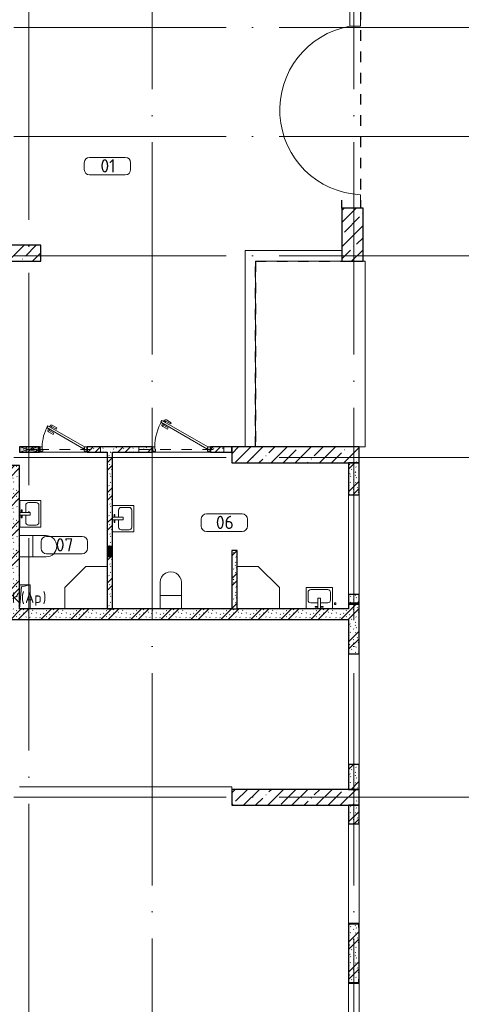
# Model space of a CAD drawing. Header units: millimetres. Extents: x -30540 to 173936, y -11730 to 122288.
# Tile 22 of 116: x -1165 to 7164, y 61350 to 79900. Entities that reach past the tile are written whole.
import ezdxf

# ---------------------------------------------------------------- set-up
doc = ezdxf.new("R2010")
doc.units = ezdxf.units.MM
for name, pattern in [('3_ Штрих_ 1 х 1 мм', [400, 200, -200]), ('ADSK_Линия сетки', [5000, 4000, -500, 0, -500]), ('ADSK_Штриховая_ш3 п1_5', [900, 600, -300])]:
    doc.linetypes.add(name, pattern=pattern)
for name, color, linetype, lineweight in [('A-____-NOTE-TEXT', 7, 'Continuous', 18), ('A-AREA-____-IDEN', 7, 'Continuous', 9), ('A-DOOR-____-MCUT', 7, 'Continuous', 9), ('A-DOOR-____-OTLN', 7, 'Continuous', 18), ('A-DOOR-FRAM-MCUT', 7, 'Continuous', 9), ('A-FLOR-____-OTLN', 7, 'Continuous', 18), ('A-GLAZ-____-MCUT', 7, 'Continuous', 9), ('A-GLAZ-____-OTLN', 7, 'Continuous', 18), ('A-WALL-____-MCUT', 7, 'Continuous', 40), ('A-WALL-____-OTLN', 7, 'Continuous', 18), ('A-WALL-____-PATT', 7, 'Continuous', 40), ('I-WALL-____-MCUT', 7, 'Continuous', 40), ('M-EQPM-____-OTLN', 7, 'Continuous', 18), ('P-SANR-FIXT-OTLN', 7, 'Continuous', 18), ('S-BEAM-____-OTLN', 7, 'Continuous', 18), ('S-COLS-____-MCUT', 7, 'Continuous', 40), ('S-COLS-____-OTLN', 7, 'Continuous', 18), ('S-GRID-____-OTLN', 7, 'Continuous', 9)]:
    doc.layers.add(name, color=color, linetype=linetype, lineweight=lineweight)
doc.layers.add('A-AREA-____-OTLN', color=4, linetype='ADSK_Штриховая_ш3 п1_5', lineweight=40, true_color=0x00ffff)
doc.styles.add('GOST Common', font='GOST_Common.ttf', dxfattribs={"height": 200})
doc.styles.add('GOST Common_4', font='GOST_Common.ttf', dxfattribs={"height": 250})
pattern_1 = [(135, (300.56, 377.28), (-565.6854, 6e-14), [10, -790]), (135, (349.8, 474.73), (-565.6854, 6e-14), [10, -790]), (135, (423.93, 473.06), (-565.6854, 6e-14), [10, -790]), (135, (229.92, 447.9), (-565.6854, 6e-14), [10, -790]), (135, (155.08, 447.9), (-565.6854, 6e-14), [10, -790]), (135, (114.9, 369.03), (-565.6854, 6e-14), [10, -790]), (135, (132.43, 285.8), (-565.6854, 6e-14), [10, -790]), (135, (214.66, 322), (-565.6854, 6e-14), [10, -790]), (135, (198.16, 261.88), (-565.6854, 6e-14), [10, -790]), (135, (45.2, 272.9), (-565.6854, 6e-14), [10, -790]), (135, (42.32, 336.16), (-565.6854, 6e-14), [10, -790]), (135, (92.26, 192.24), (-565.6854, 6e-14), [10, -790]), (135, (7.07, 149.2), (-565.6854, 6e-14), [10, -790]), (135, (80.6, 95.1), (-565.6854, 6e-14), [10, -790]), (135, (79.53, 36.94), (-565.6854, 6e-14), [10, -790]), (135, (153.87, 74.56), (-565.6854, 6e-14), [10, -790]), (135, (228.35, 124.8), (-565.6854, 6e-14), [10, -790]), (135, (279.75, 180.4), (-565.6854, 6e-14), [10, -790]), (135, (282.9, 31.63), (-565.6854, 6e-14), [10, -790]), (135, (377.38, 53.45), (-565.6854, 6e-14), [10, -790]), (135, (352.28, 102.7), (-565.6854, 6e-14), [10, -790]), (135, (354.05, 0), (-565.6854, 6e-14), [10, -790]), (135, (553.23, 16.45), (-565.6854, 6e-14), [10, -790]), (135, (542.38, 63.45), (-565.6854, 6e-14), [10, -790]), (135, (536.58, 239.3), (-565.6854, 6e-14), [10, -790]), (135, (475.85, 203.9), (-565.6854, 6e-14), [10, -790]), (135, (475.85, 316.54), (-565.6854, 6e-14), [10, -790]), (135, (520.8, 408.7), (-565.6854, 6e-14), [10, -790]), (135, (551.1, 470.8), (-565.6854, 6e-14), [10, -790]), (135, (235.25, 537.93), (-565.6854, 6e-14), [10, -790]), (135, (407.25, 547.65), (-565.6854, 6e-14), [10, -790]), (135, (94.5, 558.6), (-565.6854, 6e-14), [10, -790]), (135, (46.4, 532.3), (-565.6854, 6e-14), [10, -790]), (135, (85.56, 465.04), (-565.6854, 6e-14), [10, -790]), (135, (355.53, 181.14), (-565.6854, 6e-14), [10, -790]), (135, (362.23, 243.6), (-565.6854, 6e-14), [10, -790]), (135, (413.45, 344.1), (-565.6854, 6e-14), [10, -790]), (135, (286.3, 273.25), (-565.6854, 6e-14), [10, -790]), (135, (423.02, 263.72), (-565.6854, 6e-14), [10, -790]), (135, (162.94, 190.2), (-565.6854, 6e-14), [10, -790]), (135, (470.25, 120.93), (-565.6854, 6e-14), [10, -790]), (135, (484.48, 9.78), (-565.6854, 6e-14), [10, -790]), (45, (0, 212.13), (-565.6854, 0), []), (45, (212.13, 0), (-565.6854, 0), []), (45, (353.55, 0), (-565.6854, 0), []), (45, (0, 353.55), (-565.6854, 0), [])]
pattern_2 = [(45, (0, 0), (-228.0985, 228.0985), []), (45, (228.1, 0), (-228.0985, 228.0985), [403.225, -80.645, 6.706, -73.939])]

# ---------------------------------------------------------------- blocks, each defined once
blk = doc.blocks.new('АР_Дверь однопольная - 1100х2100h_Глухая_с_у_ МГН_EI30-4814778-01 ЭМ')
at = {"layer": 'A-DOOR-____-MCUT', "color": 254, "lineweight": 15, "true_color": 0xcccccc}
for p, q in [((-366, 550), (-386, 515)), ((-386, 515), (480, 15)), ((500, 50), (-366, 550)), ((480, 15), (500, 50))]:
    blk.add_line(p, q, dxfattribs=at)
at = {"layer": 'A-DOOR-____-OTLN', "color": 254, "lineweight": 5, "true_color": 0xcccccc}
for p, q in [((-194, 508), (-283, 560)), ((-364, 503), (-368, 496)), ((-368, 496), (-325, 471)), ((-358, 490), (-364, 479)), ((-264, 387), (-353, 438)), ((-344, 538), (-340, 544)), ((-336, 477), (-342, 467)), ((-340, 544), (-297, 519)), ((-251, 409), (-340, 460)), ((-330, 538), (-324, 549)), ((-325, 471), (-321, 478)), ((-308, 526), (-302, 536)), ((-297, 519), (-301, 513)), ((-206, 487), (-295, 538)), ((-251, 409), (-264, 387)), ((-206, 487), (-194, 508))]:
    blk.add_line(p, q, dxfattribs=at)
for centre, radius, start, end in [((-298, 534), 30, 60, 150), ((-338, 464), 30, 150, 240), ((-338, 464), 4.99, 150, 240), ((-298, 534), 4.99, 60, 150)]:
    blk.add_arc(centre, radius, start, end, dxfattribs=at)
at = {"layer": 'A-DOOR-____-OTLN', "color": 254, "lineweight": 13, "true_color": 0xcccccc}
blk.add_arc((500, 50), 1000, 150, 180, dxfattribs=at)
at = {"layer": 'A-DOOR-FRAM-MCUT', "color": 254, "lineweight": 15, "true_color": 0xcccccc}
for p, q in [((-540, 50), (-550, 50)), ((-500, 50), (-540, 50)), ((-540, 50), (-540, -30)), ((-500, 10), (-500, 50)), ((-490, 10), (-500, 10)), ((-490, -30), (-490, 10)), ((500, 10), (490, 10)), ((490, 10), (490, -30)), ((540, 50), (500, 50)), ((500, 50), (500, 10)), ((540, -30), (540, 50)), ((540, 50), (550, 50)), ((-540, -30), (-550, -30)), ((-540, -30), (-490, -30)), ((490, -30), (540, -30)), ((540, -30), (550, -30))]:
    blk.add_line(p, q, dxfattribs=at)
blk = doc.blocks.new('КР_Колонна_ЖБ_Прямоугольная - 300x2400h_B40-1052773-01 ЭМ')
at = {"layer": 'S-COLS-____-OTLN', "lineweight": 5, "true_color": 0xcccccc}
h = blk.add_hatch(dxfattribs=at)
h.set_pattern_fill('FP_7', color=254, style=0, pattern_type=2)
h.set_pattern_definition([(315, (-75500, -1964.7), (228.0985, 228.0985), []), (315, (-75500, -2192.8), (228.0985, 228.0985), [403.225, -80.645, 6.706, -73.939])])
h.paths.add_polyline_path([(-150, -1200), (150, -1200), (150, 1200), (-150, 1200)])
at = {"layer": 'S-COLS-____-MCUT', "color": 254, "lineweight": 30, "true_color": 0xcccccc}
for p, q in [((150, 1200), (-150, 1200)), ((-150, 1200), (-150, -1200)), ((150, -1200), (150, 1200)), ((-150, -1200), (150, -1200))]:
    blk.add_line(p, q, dxfattribs=at)
blk = doc.blocks.new('АР_Дверь однопольная - 900х2100h_800__Глухая_1 эт_Су_EI30-7888136-01 ЭМ')
at = {"layer": 'A-DOOR-____-MCUT', "color": 254, "lineweight": 15, "true_color": 0xcccccc}
for p, q in [((-293, 450), (-313, 415)), ((-313, 415), (380, 15)), ((400, 50), (-293, 450)), ((380, 15), (400, 50))]:
    blk.add_line(p, q, dxfattribs=at)
at = {"layer": 'A-DOOR-____-OTLN', "color": 254, "lineweight": 5, "true_color": 0xcccccc}
for p, q in [((-291, 403), (-295, 396)), ((-295, 396), (-252, 371)), ((-284, 390), (-290, 379)), ((-271, 438), (-267, 444)), ((-263, 377), (-269, 367)), ((-267, 444), (-224, 419)), ((-256, 438), (-250, 449)), ((-252, 371), (-248, 378)), ((-235, 426), (-229, 436)), ((-224, 419), (-228, 413)), ((-133, 387), (-222, 438)), ((-121, 408), (-209, 460)), ((-133, 387), (-121, 408)), ((-191, 287), (-279, 338)), ((-178, 309), (-267, 360)), ((-178, 309), (-191, 287))]:
    blk.add_line(p, q, dxfattribs=at)
at = {"layer": 'A-DOOR-____-OTLN', "color": 254, "lineweight": 13, "true_color": 0xcccccc}
blk.add_arc((400, 50), 800, 150, 180, dxfattribs=at)
at = {"layer": 'A-DOOR-____-OTLN', "color": 254, "lineweight": 5, "true_color": 0xcccccc}
for centre, radius, start, end in [((-264, 364), 30, 150, 240), ((-224, 434), 30, 60, 150), ((-224, 434), 4.99, 60, 150), ((-264, 364), 4.99, 150, 240)]:
    blk.add_arc(centre, radius, start, end, dxfattribs=at)
at = {"layer": 'A-DOOR-FRAM-MCUT', "color": 254, "lineweight": 15, "true_color": 0xcccccc}
for p, q in [((-440, 50), (-450, 50)), ((-400, 50), (-440, 50)), ((-440, 50), (-440, -30)), ((-400, 10), (-400, 50)), ((-390, 10), (-400, 10)), ((-390, -30), (-390, 10)), ((400, 10), (390, 10)), ((390, 10), (390, -30)), ((440, 50), (400, 50)), ((400, 50), (400, 10)), ((440, -30), (440, 50)), ((440, 50), (450, 50)), ((-440, -30), (-450, -30)), ((-440, -30), (-390, -30)), ((390, -30), (440, -30)), ((440, -30), (450, -30))]:
    blk.add_line(p, q, dxfattribs=at)
blk = doc.blocks.new('АР_Отверстие прямоугольное - ОВВ-4873269-01 ЭМ')
at = {"layer": 'A-GLAZ-____-OTLN', "lineweight": 13, "true_color": 0xf9f9f9}
blk.add_hatch(color=7, dxfattribs=at).paths.add_polyline_path([(300, 50), (-50, 50), (-50, -50), (300, -50)])
at = {"layer": 'A-GLAZ-____-MCUT', "color": 254, "lineweight": 15, "true_color": 0xcccccc}
for p, q in [((-50, 50), (-50, -50)), ((300, 50), (300, -50))]:
    blk.add_line(p, q, dxfattribs=at)
at = {"layer": 'A-GLAZ-____-OTLN', "color": 254, "lineweight": 5, "true_color": 0xcccccc}
for p, q in [((300, 50), (-50, -50)), ((-50, 50), (300, -50))]:
    blk.add_line(p, q, dxfattribs=at)
at = {"layer": 'A-GLAZ-____-OTLN', "color": 254, "lineweight": 13, "true_color": 0xcccccc}
for p, q in [((300, 50), (-50, 50)), ((-50, 50), (-50, -50)), ((300, -50), (300, 50)), ((-50, -50), (300, -50))]:
    blk.add_line(p, q, dxfattribs=at)
blk = doc.blocks.new('АР_Перемычка - 100_Уx1_75x5__250-250-5110266-01 ЭМ')
at = {"layer": 'S-BEAM-____-OTLN', "color": 254, "linetype": '3_ Штрих_ 1 х 1 мм', "lineweight": 15, "true_color": 0xdcdcdc}
for p, q in [((-800, 50), (-800, -50)), ((800, 50), (800, -50)), ((-800, 0), (800, 0))]:
    blk.add_line(p, q, dxfattribs=at)
blk = doc.blocks.new('АР_Перемычка - 100_Уx1_75x5__250-250-V20-01 ЭМ')
at = {"layer": 'S-BEAM-____-OTLN', "color": 254, "linetype": '3_ Штрих_ 1 х 1 мм', "lineweight": 15, "true_color": 0xdcdcdc}
for p, q in [((-700, 50), (-700, -50)), ((700, 50), (700, -50)), ((-700, 0), (-475, 0)), ((-475, 0), (700, 0))]:
    blk.add_line(p, q, dxfattribs=at)
blk = doc.blocks.new('АР_Фахверк_ _Швеллер полки параллельные_ - 20П-5006330-01 ЭМ')
at = {"layer": 'S-COLS-____-OTLN', "lineweight": 13, "true_color": 0xcccccc}
blk.add_hatch(color=254, dxfattribs=at).paths.add_polyline_path([(-23, 100), (-23, -100), (53, -100), (53, -91), (-17.8, -91), (-17.8, 91), (53, 91), (53, 100)])
at = {"layer": 'S-COLS-____-MCUT', "color": 254, "lineweight": 30, "true_color": 0xcccccc}
for p, q in [((53, 100), (-23, 100)), ((-23, 100), (-23, -100)), ((-17.8, -91), (-17.8, 91)), ((-17.8, 91), (53, 91)), ((53, 91), (53, 100)), ((-23, -100), (53, -100)), ((53, -91), (-17.8, -91)), ((53, -100), (53, -91))]:
    blk.add_line(p, q, dxfattribs=at)
blk = doc.blocks.new('АР_Отверстие прямоугольное - ВК_ПоливКР-5235156-01 ЭМ')
at = {"layer": 'A-GLAZ-____-OTLN', "lineweight": 13, "true_color": 0xf9f9f9}
blk.add_hatch(color=7, dxfattribs=at).paths.add_polyline_path([(140, 100), (110, 100), (110, -100), (140, -100)])
at = {"layer": 'A-GLAZ-____-MCUT', "color": 254, "lineweight": 15, "true_color": 0xcccccc}
for p, q in [((110, 100), (110, -100)), ((140, 100), (140, -100))]:
    blk.add_line(p, q, dxfattribs=at)
at = {"layer": 'A-GLAZ-____-OTLN', "color": 254, "lineweight": 5, "true_color": 0xcccccc}
for p, q in [((140, 100), (110, -100)), ((110, 100), (140, -100))]:
    blk.add_line(p, q, dxfattribs=at)
at = {"layer": 'A-GLAZ-____-OTLN', "color": 254, "lineweight": 13, "true_color": 0xcccccc}
for p, q in [((140, 100), (110, 100)), ((110, 100), (110, -100)), ((140, -100), (140, 100)), ((110, -100), (140, -100))]:
    blk.add_line(p, q, dxfattribs=at)
blk = doc.blocks.new('АР_Отверстие прямоугольное - ОВВ-5263664-01 ЭМ')
at = {"layer": 'A-GLAZ-____-OTLN', "lineweight": 13, "true_color": 0xf9f9f9}
blk.add_hatch(color=7, dxfattribs=at).paths.add_polyline_path([(225, -50), (225, 50), (25, 50), (25, -50)])
at = {"layer": 'A-GLAZ-____-MCUT', "color": 254, "lineweight": 15, "true_color": 0xcccccc}
for p, q in [((25, 50), (25, -50)), ((225, 50), (225, -50))]:
    blk.add_line(p, q, dxfattribs=at)
at = {"layer": 'A-GLAZ-____-OTLN', "color": 254, "lineweight": 5, "true_color": 0xcccccc}
for p, q in [((225, 50), (25, -50)), ((25, 50), (225, -50))]:
    blk.add_line(p, q, dxfattribs=at)
at = {"layer": 'A-GLAZ-____-OTLN', "color": 254, "lineweight": 13, "true_color": 0xcccccc}
for p, q in [((225, 50), (25, 50)), ((25, 50), (25, -50)), ((225, -50), (225, 50)), ((25, -50), (225, -50))]:
    blk.add_line(p, q, dxfattribs=at)
blk = doc.blocks.new('АР_Канал вертикальный прямоугольный - ВК_Ар_-5078171-01 ЭМ')
at = {"layer": 'M-EQPM-____-OTLN', "lineweight": 13, "true_color": 0xe2e2e2}
blk.add_hatch(color=254, dxfattribs=at).paths.add_polyline_path([(-100, -225), (-67.5, 192.5), (100, 225), (-100, 225)])
at = {"layer": 'M-EQPM-____-OTLN', "color": 253, "lineweight": 13, "true_color": 0xaaaaaa}
for p, q in [((100, 225), (-100, 225)), ((-100, 225), (-100, -225)), ((100, 225), (-100, 225)), ((-100, 225), (-100, -225)), ((-100, -225), (-100, 225)), ((-100, 225), (100, 225)), ((-100, -225), (-67.5, 192.5)), ((-100, -225), (-67.5, 192.5)), ((-67.5, 192.5), (100, 225)), ((-67.5, 192.5), (100, 225)), ((100, -225), (100, 225)), ((100, 225), (100, -225)), ((-100, -225), (100, -225)), ((100, -225), (-100, -225))]:
    blk.add_line(p, q, dxfattribs=at)
blk = doc.blocks.new('A-PLU-toilet-2-2D - L600xW600xH900-905688-01 ЭМ')
at = {"layer": 'P-SANR-FIXT-OTLN', "color": 253, "lineweight": 13, "true_color": 0xaaaaaa}
for p, q in [((-250, 400), (250, 400)), ((-250, 0), (-250, 400)), ((-250, 400), (250, 400)), ((-250, 0), (-250, 400)), ((0, 0), (0, 400)), ((250, 0), (-250, 0)), ((250, 0), (-250, 0))]:
    blk.add_line(p, q, dxfattribs=at)
blk.add_arc((250, 200), 200, 270, 90, dxfattribs=at)
blk.add_arc((250, 200), 200, 270, 90, dxfattribs=at)
blk = doc.blocks.new('A-PLU-Sink-2D - 400 x 500mm-893882-01 ЭМ')
at = {"layer": 'P-SANR-FIXT-OTLN', "color": 253, "lineweight": 13, "true_color": 0xaaaaaa}
for p, q in [((266, 202), (-234, 202)), ((-234, 202), (-234, -198)), ((-234, -198), (-234, 202)), ((-234, 202), (266, 202)), ((-9, 2), (-9, 202)), ((41, 202), (41, 2)), ((266, -198), (266, 202)), ((266, 202), (266, -198)), ((-196, 37), (-196, -109)), ((-9, 88), (-145, 88)), ((-59, 172), (-59, 157)), ((-9, 172), (-59, 172)), ((-59, 157), (-9, 157)), ((41, 2), (-9, 2)), ((41, 172), (91, 172)), ((91, 157), (41, 157)), ((177, 88), (41, 88)), ((91, 172), (91, 157)), ((228, -109), (228, 37)), ((-145, -160), (177, -160)), ((-234, -198), (266, -198)), ((266, -198), (-234, -198))]:
    blk.add_line(p, q, dxfattribs=at)
for centre, start, end in [((-145, 37), 90, 180), ((177, 37), 360, 90), ((-145, -109), 180, 270), ((177, -109), 270, 0)]:
    blk.add_arc(centre, 50.8, start, end, dxfattribs=at)
blk = doc.blocks.new('A-PLU-Shower_Corner_2D - 800x800-2357854-01 ЭМ')
at = {"layer": 'P-SANR-FIXT-OTLN', "color": 253, "lineweight": 13, "true_color": 0xaaaaaa}
for p, q in [((-400, 800), (-800, 400)), ((-400, 800), (-800, 400)), ((0, 800), (-400, 800)), ((-400, 800), (0, 800)), ((0, 0), (0, 800)), ((0, 800), (0, 0)), ((-800, 400), (-800, 0)), ((-800, 0), (-800, 400)), ((0, 0), (-800, 0)), ((-800, 0), (0, 0))]:
    blk.add_line(p, q, dxfattribs=at)
blk = doc.blocks.new('АР_Канал вертикальный прямоугольный - ВК_ПоливКР-5235158-01 ЭМ')
at = {"layer": 'M-EQPM-____-OTLN', "lineweight": 13, "true_color": 0xe2e2e2}
blk.add_hatch(color=254, dxfattribs=at).paths.add_polyline_path([(-15, -15), (-12, 12), (15, 15), (-15, 15)])
at = {"layer": 'M-EQPM-____-OTLN', "color": 253, "lineweight": 13, "true_color": 0xaaaaaa}
for p, q in [((15, 15), (-15, 15)), ((-15, 15), (-15, -15)), ((15, 15), (-15, 15)), ((-15, 15), (-15, -15)), ((-15, -15), (-15, 15)), ((-15, 15), (15, 15)), ((-15, -15), (-12, 12)), ((-15, -15), (-12, 12)), ((-12, 12), (15, 15)), ((-12, 12), (15, 15)), ((15, -15), (15, 15)), ((15, 15), (15, -15)), ((-15, -15), (15, -15)), ((15, -15), (-15, -15))]:
    blk.add_line(p, q, dxfattribs=at)
blk = doc.blocks.new('Наметкина 10_РД_АР_К1_отсоединено_rvt-1-01 ЭМ')
at = {"layer": 'A-WALL-____-PATT', "lineweight": 5, "true_color": 0xcccccc}
h = blk.add_hatch(dxfattribs=at)
h.set_pattern_fill('FP_1', color=254, style=0, pattern_type=2)
h.set_pattern_definition(pattern_1)
h.paths.add_polyline_path([(2835, 71750), (2835, 71850), (2435, 71850), (2435, 71750)])
h.paths.add_polyline_path([(1335, 71750), (1335, 71850), (110, 71850), (110, 71750), (585, 71750)])
h.paths.add_polyline_path([(-1165, 71750), (-790, 71750), (-790, 71850), (-1165, 71850)])
h = blk.add_hatch(dxfattribs=at)
h.set_pattern_fill('FP_1', color=254, style=0, pattern_type=2)
h.set_pattern_definition(pattern_1)
h.paths.add_polyline_path([(585, 68800), (585, 71750), (485, 71750), (485, 68800)])
h = blk.add_hatch(dxfattribs=at)
h.set_pattern_fill('FP_1', color=254, style=0, pattern_type=2)
h.set_pattern_definition(pattern_1)
h.paths.add_polyline_path([(-1165, 68600), (-1165, 71500), (-1365, 71500), (-1365, 68600)])
h = blk.add_hatch(dxfattribs=at)
h.set_pattern_fill('FP_1', color=254, style=0, pattern_type=2)
h.set_pattern_definition(pattern_1)
h.paths.add_polyline_path([(5235, 70950), (5235, 71550), (5035, 71550), (5035, 70950)])
h = blk.add_hatch(dxfattribs=at)
h.set_pattern_fill('FP_1', color=254, style=0, pattern_type=2)
h.set_pattern_definition(pattern_1)
h.paths.add_polyline_path([(2935, 68800), (2935, 69900), (2835, 69900), (2835, 68800)])
h = blk.add_hatch(dxfattribs=at)
h.set_pattern_fill('FP_1', color=254, style=0, pattern_type=2)
h.set_pattern_definition(pattern_1)
h.paths.add_polyline_path([(5235, 67950), (5235, 69070), (5035, 69070), (5035, 67950)])
h = blk.add_hatch(dxfattribs=at)
h.set_pattern_fill('FP_1', color=254, style=0, pattern_type=2)
h.set_pattern_definition(pattern_1)
h.paths.add_polyline_path([(5035, 68600), (5035, 68800), (-1165, 68800), (-1165, 68600), (4144, 68600)])
h = blk.add_hatch(dxfattribs=at)
h.set_pattern_fill('FP_1', color=254, style=0, pattern_type=2)
h.set_pattern_definition(pattern_1)
h.paths.add_polyline_path([(5235, 65400), (5235, 65870), (5035, 65870), (5035, 65400)])
h = blk.add_hatch(dxfattribs=at)
h.set_pattern_fill('FP_1', color=254, style=0, pattern_type=2)
h.set_pattern_definition(pattern_1)
h.paths.add_polyline_path([(5235, 64750), (5235, 65100), (5035, 65100), (5035, 64750)])
h = blk.add_hatch(dxfattribs=at)
h.set_pattern_fill('FP_1', color=254, style=0, pattern_type=2)
h.set_pattern_definition(pattern_1)
h.paths.add_polyline_path([(5226, 61755), (5226, 61826), (5235, 61826), (5235, 62794), (5226, 62794), (5226, 62865), (5044, 62865), (5044, 62794), (5035, 62794), (5035, 61826), (5044, 61826), (5044, 61755)])
at = {"layer": 'S-COLS-____-OTLN', "lineweight": 5, "true_color": 0xcccccc}
h = blk.add_hatch(dxfattribs=at)
h.set_pattern_fill('FP_5', color=254, style=0, pattern_type=2)
h.set_pattern_definition(pattern_2)
h.paths.add_polyline_path([(5310, 75350), (5310, 76350), (4910, 76350), (4910, 75350)])
h = blk.add_hatch(dxfattribs=at)
h.set_pattern_fill('FP_5', color=254, style=0, pattern_type=2)
h.set_pattern_definition(pattern_2)
h.paths.add_polyline_path([(2835, 71550), (5235, 71550), (5235, 71850), (2835, 71850)])
h = blk.add_hatch(dxfattribs=at)
h.set_pattern_fill('FP_5', color=254, style=0, pattern_type=2)
h.set_pattern_definition(pattern_2)
h.paths.add_polyline_path([(5235, 65100), (5235, 65400), (2835, 65400), (2835, 65100), (4144, 65100)])
at = {"layer": 'A-AREA-____-OTLN', "color": 7, "linetype": '3_ Штрих_ 1 х 1 мм', "lineweight": 30, "true_color": 0xccffff}
for p, q in [((5260, 81700), (5260, 76350)), ((4910, 76350), (4910, 76500)), ((3285, 71850), (3285, 75390)), ((3285, 75350), (3285, 71850)), ((3285, 75350), (4910, 75350))]:
    blk.add_line(p, q, dxfattribs=at)
at = {"layer": 'A-FLOR-____-OTLN', "color": 254, "lineweight": 13, "true_color": 0xcccccc}
for p, q in [((5060, 79775), (5060, 81700)), ((5060, 81700), (5060, 79775)), ((5260, 79775), (5260, 81700)), ((5060, 79775), (5260, 79775)), ((5260, 76350), (5260, 76602)), ((3085, 71850), (3085, 75550)), ((3085, 75550), (4910, 75550)), ((3085, 75550), (3085, 71850)), ((4910, 75550), (3085, 75550)), ((3285, 71850), (3285, 75350)), ((3285, 75350), (4910, 75350)), ((5351, 75350), (5310, 75350)), ((5351, 71850), (5351, 75350)), ((5235, 71850), (5351, 71850)), ((-790, 71750), (110, 71750)), ((1335, 71750), (2435, 71750)), ((2835, 65450), (-1165, 65450)), ((-1165, 65450), (2835, 65450)), ((2835, 65400), (2835, 65450)), ((2835, 65450), (2835, 65400))]:
    blk.add_line(p, q, dxfattribs=at)
blk.add_arc((5340, 78200), 1600, 100.0787, 267.134, dxfattribs=at)
at = {"layer": 'A-WALL-____-MCUT', "color": 254, "lineweight": 30, "true_color": 0xcccccc}
for p, q in [((5035, 71550), (5035, 70950)), ((5235, 71550), (5035, 71550)), ((5235, 70950), (5235, 71550)), ((5035, 70950), (5235, 70950)), ((5035, 69070), (5035, 68915)), ((5235, 69070), (5035, 69070)), ((5235, 68915), (5235, 69070)), ((5035, 68915), (5035, 68885)), ((5035, 68885), (5035, 68800)), ((5235, 68885), (5235, 68915)), ((5235, 67950), (5235, 68885)), ((2835, 68800), (2935, 68800)), ((5035, 68600), (5035, 67950)), ((5035, 67950), (5235, 67950)), ((5035, 65870), (5035, 65400)), ((5235, 65870), (5035, 65870)), ((5235, 65400), (5235, 65870)), ((5035, 65400), (5235, 65400)), ((5035, 65100), (5035, 64750)), ((5235, 65100), (5035, 65100)), ((5235, 64750), (5235, 65100)), ((5035, 64750), (5235, 64750)), ((5035, 62794), (5035, 61826)), ((5235, 61826), (5235, 62794))]:
    blk.add_line(p, q, dxfattribs=at)
at = {"layer": 'A-WALL-____-OTLN', "color": 254, "lineweight": 13, "true_color": 0xcccccc}
for p, q in [((5035, 69070), (5035, 70950)), ((5235, 70950), (5235, 69070)), ((5035, 65870), (5035, 67950)), ((5235, 67950), (5235, 65870)), ((5035, 62870), (5035, 64750)), ((5235, 64750), (5235, 62870)), ((5035, 59670), (5035, 61750)), ((5235, 61750), (5235, 59670))]:
    blk.add_line(p, q, dxfattribs=at)
at = {"layer": 'I-WALL-____-MCUT', "color": 254, "lineweight": 30, "true_color": 0xcccccc}
for p, q in [((-815, 71850), (-1165, 71850)), ((-1165, 71850), (-1165, 71750)), ((-790, 71850), (-815, 71850)), ((-790, 71750), (-790, 71850)), ((1335, 71850), (110, 71850)), ((110, 71850), (110, 71750)), ((1335, 71750), (1335, 71850)), ((2835, 71850), (2435, 71850)), ((2435, 71850), (2435, 71750)), ((2835, 71750), (2835, 71850)), ((-1165, 71750), (-815, 71750)), ((-815, 71750), (-790, 71750)), ((110, 71750), (485, 71750)), ((485, 71750), (485, 69980)), ((585, 71750), (1335, 71750)), ((585, 69980), (585, 71750)), ((2435, 71750), (2835, 71750)), ((-1165, 71500), (-1365, 71500)), ((-1165, 68800), (-1165, 71500)), ((485, 69980), (485, 69780)), ((585, 69780), (585, 69980)), ((485, 69780), (485, 68800)), ((585, 68800), (585, 69780)), ((2835, 69900), (2835, 68800)), ((2935, 69900), (2835, 69900)), ((2935, 68800), (2935, 69900)), ((2835, 68800), (-1165, 68800)), ((485, 68800), (585, 68800)), ((5035, 68800), (2935, 68800)), ((-1365, 68600), (-1165, 68600)), ((-1165, 68600), (5035, 68600))]:
    blk.add_line(p, q, dxfattribs=at)
at = {"layer": 'S-COLS-____-MCUT', "color": 254, "lineweight": 30, "true_color": 0xcccccc}
for p, q in [((4910, 76350), (4910, 75350)), ((5310, 76350), (4910, 76350)), ((5310, 75350), (5310, 76350)), ((4910, 75350), (5310, 75350)), ((5235, 71850), (2835, 71850)), ((2835, 71850), (2835, 71550)), ((5235, 71550), (5235, 71850)), ((2835, 71550), (5235, 71550)), ((5235, 65400), (2835, 65400)), ((2835, 65400), (2835, 65100)), ((5235, 65100), (5235, 65400)), ((2835, 65100), (5235, 65100))]:
    blk.add_line(p, q, dxfattribs=at)
at = {"layer": 'A-DOOR-____-OTLN', "color": 254, "lineweight": 13, "true_color": 0xcccccc}
for name, p in [('АР_Дверь однопольная - 1100х2100h_Глухая_с_у_ МГН_EI30-4814778-01 ЭМ', (1885, 71800)), ('АР_Дверь однопольная - 900х2100h_800__Глухая_1 эт_Су_EI30-7888136-01 ЭМ', (-340, 71800))]:
    blk.add_blockref(name, p, dxfattribs=at)
at = {"layer": 'A-GLAZ-____-OTLN', "color": 254, "lineweight": 13, "true_color": 0xcccccc}
for name, p, rotation in [('АР_Отверстие прямоугольное - ОВВ-4873269-01 ЭМ', (-865, 71800), 180), ('АР_Отверстие прямоугольное - ОВВ-5263664-01 ЭМ', (535, 70005), 269.9999999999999), ('АР_Отверстие прямоугольное - ВК_ПоливКР-5235156-01 ЭМ', (5135, 69025), 270)]:
    blk.add_blockref(name, p, dxfattribs=dict(at, rotation=rotation))
at = {"layer": 'M-EQPM-____-OTLN', "color": 253, "lineweight": 5, "true_color": 0xaaaaaa}
for name, p in [('АР_Канал вертикальный прямоугольный - ВК_Ар_-5078171-01 ЭМ', (-1065, 69025)), ('АР_Канал вертикальный прямоугольный - ВК_ПоливКР-5235158-01 ЭМ', (4785, 68900))]:
    blk.add_blockref(name, p, dxfattribs=at)
at = {"layer": 'P-SANR-FIXT-OTLN', "color": 253, "lineweight": 5, "true_color": 0xaaaaaa}
for name, p, rotation in [('A-PLU-Sink-2D - 400 x 500mm-893882-01 ЭМ', (-962, 70574), 89.99999999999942), ('A-PLU-Sink-2D - 400 x 500mm-893882-01 ЭМ', (788, 70484), 89.99999999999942), ('A-PLU-Shower_Corner_2D - 800x800-2357854-01 ЭМ', (2935, 68800), 269.9999999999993), ('A-PLU-toilet-2-2D - L600xW600xH900-905688-01 ЭМ', (1885, 69050), 89.99999999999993), ('A-PLU-Sink-2D - 400 x 500mm-893882-01 ЭМ', (4501, 69002), 180)]:
    blk.add_blockref(name, p, dxfattribs=dict(at, rotation=rotation))
for name, p in [('A-PLU-toilet-2-2D - L600xW600xH900-905688-01 ЭМ', (-915, 69780)), ('A-PLU-Shower_Corner_2D - 800x800-2357854-01 ЭМ', (485, 68800))]:
    blk.add_blockref(name, p, dxfattribs=at)
at = {"layer": 'S-BEAM-____-OTLN', "color": 254, "lineweight": 13, "true_color": 0xcccccc}
for name, p in [('АР_Перемычка - 100_Уx1_75x5__250-250-V20-01 ЭМ', (-340, 71800)), ('АР_Перемычка - 100_Уx1_75x5__250-250-5110266-01 ЭМ', (1885, 71800))]:
    blk.add_blockref(name, p, dxfattribs=at)
at = {"layer": 'S-COLS-____-OTLN', "color": 254, "lineweight": 13, "true_color": 0xcccccc}
for name, p, rotation in [('КР_Колонна_ЖБ_Прямоугольная - 300x2400h_B40-1052773-01 ЭМ', (-1965, 75500), 89.9999999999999), ('АР_Фахверк_ _Швеллер полки параллельные_ - 20П-5006330-01 ЭМ', (5135, 62847), 270.0000000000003), ('АР_Фахверк_ _Швеллер полки параллельные_ - 20П-5006330-01 ЭМ', (5135, 61773), 90)]:
    blk.add_blockref(name, p, dxfattribs=dict(at, rotation=rotation))
at = {"layer": 'A-____-NOTE-TEXT', "color": 253, "lineweight": 5, "true_color": 0xaaaaaa, "char_height": 200, "attachment_point": 1, "style": 'GOST Common'}
for s, insert, width in [('ВК', (-1472, 69112), 400.84), ('\\fGOST Common|b0|i0|c204|p34|;(', (-1141, 69112), 96.2), ('Ар', (-1062, 69112), 400.84), ('\\fGOST Common|b0|i0|c204|p34|;)', (-731, 69112), 96.2)]:
    blk.add_mtext(s, dxfattribs=dict(at, insert=insert, width=width))
blk = doc.blocks.new('Марка помещения 2 - Марка помещения 2-1605974-01 ЭМ')
at = {"layer": 'A-AREA-____-IDEN', "color": 253, "true_color": 0xaaaaaa}
for p, q in [((-2.297, -0.309), (-2.297, 0.341)), ((-1.797, 0.841), (1.569, 0.841)), ((2.069, 0.341), (2.069, -0.309)), ((1.569, -0.809), (-1.797, -0.809))]:
    blk.add_line(p, q, dxfattribs=at)
for centre, start, end in [((-1.797, 0.341), 90, 180), ((1.569, 0.341), 0, 90), ((-1.797, -0.309), 180, 270), ((1.569, -0.309), 270, 360)]:
    blk.add_arc(centre, 0.5, start, end, dxfattribs=at)

msp = doc.modelspace()

# ---------------------------------------------------------------- linework, layer by layer
at = {"layer": 'S-GRID-____-OTLN', "color": 253, "linetype": 'ADSK_Линия сетки', "true_color": 0xaaaaaa}
for p, q in [((-989.7, 26129.3), (-989.7, 98105.9)), ((1335.3, 23589.3), (1335.3, 98105.9)), ((5135.3, 23589.3), (5135.3, 98105.9)), ((17726.8, 79750), (-28904.3, 79750)), ((17726.8, 77700), (-28904.3, 77700)), ((17726.8, 75450), (-28904.3, 75450)), ((17726.8, 71650), (-28904.3, 71650)), ((17726.8, 65250), (-28904.3, 65250))]:
    msp.add_line(p, q, dxfattribs=at)

# ---------------------------------------------------------------- block references
at = {"lineweight": 5}
msp.add_blockref('Наметкина 10_РД_АР_К1_отсоединено_rvt-1-01 ЭМ', (0, 0), dxfattribs=at)
at = {"layer": 'A-AREA-____-IDEN', "color": 253, "true_color": 0xaaaaaa, "xscale": 199.9999999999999, "yscale": 199.9999999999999, "zscale": 199.9999999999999}
for p in [(513.4, 77137.6), (2717.3, 70420.9), (-300.9, 69997.9)]:
    msp.add_blockref('Марка помещения 2 - Марка помещения 2-1605974-01 ЭМ', p, dxfattribs=at)

# ---------------------------------------------------------------- texts
at = {"layer": 'A-AREA-____-IDEN', "color": 253, "true_color": 0xaaaaaa, "char_height": 250, "attachment_point": 1, "style": 'GOST Common_4'}
for s, insert, width in [('01', (358.9, 77271.4), 384.81), ('06', (2535.8, 70554.6), 448.945), ('07', (-482.4, 70131.6), 448.945)]:
    msp.add_mtext(s, dxfattribs=dict(at, insert=insert, width=width))

doc.saveas('drawing.dxf')
